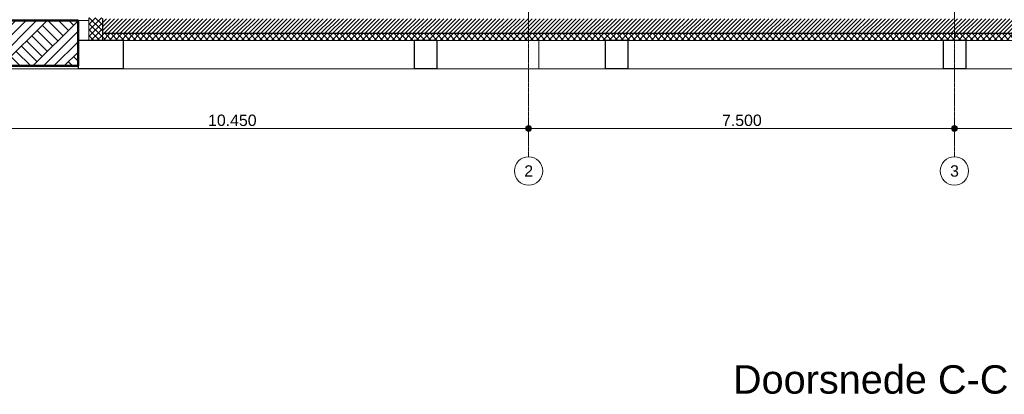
# Model space of a CAD drawing. Extents: x 0 to 92550, y 0 to 59400.
# Tile 15 of 37: x 11776 to 29118, y 31716 to 38315. Entities that reach past the tile are written whole.
import ezdxf
from ezdxf.xclip import XClip

# ---------------------------------------------------------------- set-up
doc = ezdxf.new("R2010")
doc.units = 0
doc.header["$MEASUREMENT"] = 0
doc.header["$XCLIPFRAME"] = 0
doc.linetypes.add('Streep-punt fijn', pattern=[1251.000023, 626.000023, -312.5, 0, -312.5])
doc.linetypes.add('Streep-streepje', pattern=[1300, 1000, -100, 100, -100])
for name, color, linetype in [('ZZ 16 Fundering', 7, 'Continuous'), ('ZZ 21 Buitenwand spouwisolatie', 7, 'Continuous'), ('ZZ 23 Vloeren geïsoleerd', 7, 'Continuous'), ('ZZ 41 Buitenwandafwerking gevelhout', 7, 'Continuous'), ('ZZ 90 Terrein perceel', 7, 'Continuous'), ('ZZ A Stramien', 7, 'Continuous')]:
    doc.layers.add(name, color=color, linetype=linetype)
doc.styles.add('GENERATED_STYLE_1', font='arial.ttf')
pattern_1 = [(45, (5738.87, 38400), (-53.03301, 53.03301), []), (135, (5738.87, 38400), (53.03301, 53.03301), [])]

# ---------------------------------------------------------------- blocks, each defined once
blk = doc.blocks.new('Drawing_1_1', base_point=(5739, 38400))
at = {"layer": 'ZZ 21 Buitenwand spouwisolatie', "linetype": 'Continuous', "lineweight": 0, "true_color": 0x000000}
h = blk.add_hatch(dxfattribs=at)
h.set_pattern_fill('415_Isolatie_ruit_0001', color=18, style=0, pattern_type=2)
h.set_pattern_definition(pattern_1)
h.paths.add_polyline_path([(13233, 38350), (12996, 38350), (12996, 37950), (13233, 37950)])
at = {"layer": 'ZZ 23 Vloeren geïsoleerd', "linetype": 'Continuous', "lineweight": 0, "true_color": 0x000000}
h = blk.add_hatch(dxfattribs=at)
h.set_pattern_fill('220_Gewapend_beton___pre_62', color=18, style=0, pattern_type=2)
h.set_pattern_definition([(45, (5738.867, 38400), (-35.35534, 35.35534), [])])
h.paths.add_polyline_path([(43239, 38330), (13233, 38330), (13233, 38070), (43239, 38070)])
h = blk.add_hatch(dxfattribs=at)
h.set_pattern_fill('415_Isolatie_ruit_0001', color=18, style=0, pattern_type=2)
h.set_pattern_definition(pattern_1)
h.paths.add_polyline_path([(13233, 37950), (43239, 37950), (43239, 38070), (13233, 38070)])
at = {"layer": 'ZZ 41 Buitenwandafwerking gevelhout', "linetype": 'Continuous', "lineweight": 0, "true_color": 0x000000}
for points in [[(20689, 36400), (20693, 36381), (20704, 36365), (20720, 36354), (20739, 36350), (20758, 36354), (20774, 36365), (20785, 36381), (20789, 36400), (20785, 36419), (20774, 36435), (20758, 36446), (20739, 36450), (20720, 36446), (20704, 36435), (20693, 36419)], [(28189, 36400), (28193, 36381), (28204, 36365), (28220, 36354), (28239, 36350), (28258, 36354), (28274, 36365), (28285, 36381), (28289, 36400), (28285, 36419), (28274, 36435), (28258, 36446), (28239, 36450), (28220, 36446), (28204, 36435), (28193, 36419)]]:
    blk.add_hatch(color=18, dxfattribs=at).paths.add_polyline_path(points)
at = {"layer": 'ZZ 90 Terrein perceel', "linetype": 'Continuous', "lineweight": 0, "true_color": 0x000000}
h = blk.add_hatch(dxfattribs=at)
h.set_pattern_fill('805_Grond_0001', color=18, style=0, pattern_type=2)
h.set_pattern_definition([(45, (5738.87, 38400), (-275.772, 275.772), []), (45, (5646.94, 38491.9), (-551.54, 551.54), []), (45, (5555, 38583.85), (-551.54, 551.54), []), (135, (5463.1, 38675.77), (91.9239, 91.9239), [390, -390])])
h.paths.add_polyline_path([(12804, 38300), (8789, 38300), (8789, 37500), (12804, 37500)])
at = {"layer": 'ZZ 16 Fundering', "color": 7, "linetype": 'Continuous', "lineweight": 25, "ltscale": 0.01}
for p, q in [((12806, 37950), (12806, 37450)), ((12996, 37950), (12806, 37950)), ((13597, 37950), (13597, 37450)), ((18724, 37950), (18724, 37450)), ((19124, 37950), (18724, 37950)), ((19124, 37950), (19124, 37450)), ((22089, 37950), (22089, 37450)), ((22489, 37950), (22089, 37950)), ((22489, 37950), (22489, 37450)), ((28039, 37950), (28039, 37450)), ((28439, 37950), (28039, 37950)), ((28439, 37950), (28439, 37450)), ((13597, 37450), (12806, 37450)), ((19124, 37450), (18724, 37450)), ((22489, 37450), (22089, 37450)), ((28439, 37450), (28039, 37450))]:
    blk.add_line(p, q, dxfattribs=at)
at = {"layer": 'ZZ 16 Fundering', "color": 7, "linetype": 'Continuous', "lineweight": 5, "ltscale": 0.01}
for p, q in [((20921, 37450), (20921, 37950)), ((13597, 37450), (18724, 37450)), ((19124, 37450), (20921, 37450)), ((20921, 37450), (22089, 37450)), ((22489, 37450), (28039, 37450)), ((28439, 37450), (35539, 37450))]:
    blk.add_line(p, q, dxfattribs=at)
at = {"layer": 'ZZ 16 Fundering', "color": 7, "linetype": 'Continuous', "lineweight": 25, "ltscale": 0.01, "flags": 128}
blk.add_lwpolyline([(13597, 37950), (13233, 37950), (12996, 37950)], dxfattribs=at)
at = {"layer": 'ZZ 21 Buitenwand spouwisolatie', "color": 7, "linetype": 'Continuous', "lineweight": 9, "ltscale": 0.01}
for p, q in [((12996, 38350), (12996, 37950)), ((13233, 38070), (13233, 37950))]:
    blk.add_line(p, q, dxfattribs=at)
at = {"layer": 'ZZ 23 Vloeren geïsoleerd', "color": 7, "linetype": 'Continuous', "lineweight": 25, "ltscale": 0.01}
for p in [(13233, 38330), (43239, 38070)]:
    blk.add_line(p, (13233, 38070), dxfattribs=at)
at = {"layer": 'ZZ 23 Vloeren geïsoleerd', "color": 7, "linetype": 'Continuous', "lineweight": 9, "ltscale": 0.01}
for p, q in [((18724, 37950), (13597, 37950)), ((22089, 37950), (19124, 37950)), ((28039, 37950), (22489, 37950)), ((35539, 37950), (28439, 37950))]:
    blk.add_line(p, q, dxfattribs=at)
at = {"layer": 'ZZ 41 Buitenwandafwerking gevelhout', "color": 7, "linetype": 'Streep-streepje', "lineweight": 15, "ltscale": 0.01}
blk.add_line((7789, 37450), (45739, 37450), dxfattribs=at)
at = {"layer": 'ZZ 41 Buitenwandafwerking gevelhout', "color": 7, "linetype": 'Continuous', "lineweight": 5, "ltscale": 0.01}
for p, q in [((20739, 36450), (20739, 36587)), ((28239, 36450), (28239, 36587)), ((10339, 36400), (20689, 36400)), ((20739, 36213), (20739, 36350)), ((20789, 36400), (28189, 36400)), ((28239, 36213), (28239, 36350)), ((28289, 36400), (35689, 36400))]:
    blk.add_line(p, q, dxfattribs=at)
for centre in [(20739, 36400), (28239, 36400)]:
    blk.add_circle(centre, 50, dxfattribs=at)
at = {"layer": 'ZZ 90 Terrein perceel', "color": 7, "linetype": 'Continuous', "lineweight": 50, "ltscale": 0.01}
for p, q in [((12804, 38300), (8789, 38300)), ((12804, 38300), (12804, 37500)), ((12804, 37500), (8789, 37500))]:
    blk.add_line(p, q, dxfattribs=at)
at = {"layer": 'ZZ 90 Terrein perceel', "color": 7, "linetype": 'Continuous', "lineweight": 5, "ltscale": 0.01}
for p, q in [((12996, 38300), (12804, 38300)), ((12804, 37500), (12806, 37500))]:
    blk.add_line(p, q, dxfattribs=at)
at = {"layer": 'ZZ A Stramien', "color": 7, "linetype": 'Streep-punt fijn', "lineweight": 9, "ltscale": 0.01}
for p, q in [((20739, 50900), (20739, 36400)), ((28239, 50900), (28239, 36400)), ((20739, 36400), (20739, 35900)), ((28239, 36400), (28239, 35900))]:
    blk.add_line(p, q, dxfattribs=at)
at = {"layer": 'ZZ A Stramien', "color": 7, "linetype": 'Continuous', "lineweight": 9, "ltscale": 0.01}
for centre in [(20739, 35650), (28239, 35650)]:
    blk.add_circle(centre, 250, dxfattribs=at)
at = {"layer": 'ZZ A Stramien', "color": 7, "linetype": 'Streep-punt fijn', "lineweight": 9, "ltscale": 0.01}
for p in [(20739, 36400), (20739, 36400), (28239, 36400), (28239, 36400)]:
    blk.add_point(p, dxfattribs=at)
at = {"color": 7, "linetype": 'Continuous', "lineweight": 5, "char_height": 200, "attachment_point": 7, "style": 'GENERATED_STYLE_1'}
for s, insert, width in [('\\A1;{\\pql;\\fArial|b0|i0|c0|p0;\\W1.000000;10.450}', (15094, 36440), 838.93), ('\\A1;{\\pql;\\fArial|b0|i0|c0|p0;\\W1.000000;7.500}', (24146, 36440), 686.38)]:
    blk.add_mtext(s, dxfattribs=dict(at, insert=insert, width=width))
at = {"layer": 'ZZ A Stramien', "color": 7, "linetype": 'Continuous', "lineweight": 5, "char_height": 200, "attachment_point": 1, "style": 'GENERATED_STYLE_1'}
for s, insert in [('\\A1;{\\pql;\\pt0;\\fArial|b0|i0|c0|p0;\\W1.000000;2}', (20663, 35750)), ('\\A1;{\\pql;\\pt0;\\fArial|b0|i0|c0|p0;\\W1.000000;3}', (28163, 35750))]:
    blk.add_mtext(s, dxfattribs=dict(at, insert=insert))

msp = doc.modelspace()

# ---------------------------------------------------------------- block references
at = {"color": 7, "linetype": 'Continuous', "lineweight": 25, "ltscale": 0.01}
ref = msp.add_blockref('Drawing_1_1', (5739, 38400), dxfattribs=at)
XClip(ref).set_block_clipping_path([(7788.8666666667, 35400), (46837.9746950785, 51400)])

# ---------------------------------------------------------------- texts
at = {"color": 7, "linetype": 'Continuous', "lineweight": 5, "insert": (26764, 31974), "char_height": 500, "attachment_point": 5, "style": 'GENERATED_STYLE_1'}
msp.add_mtext('\\A1;{\\pqc;\\fArial|b0|i0|c0|p0;\\W1.000000;Doorsnede C-C}', dxfattribs=at)

doc.saveas('drawing.dxf')
